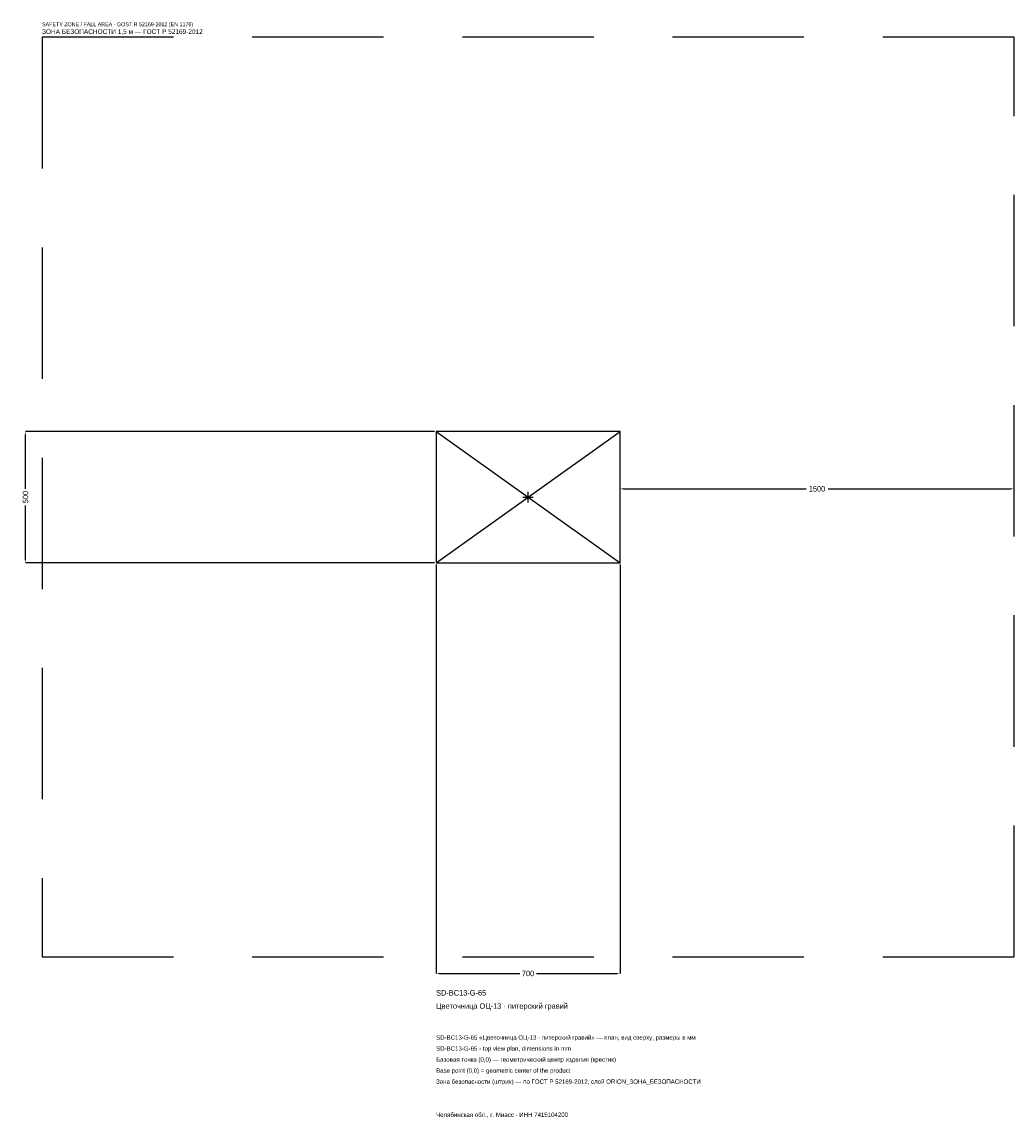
# Model space of a CAD drawing. Header units: metres. Extents: x -1927 to 1850, y -2363 to 1808.
import ezdxf

# ---------------------------------------------------------------- set-up
doc = ezdxf.new("R2010")
doc.units = ezdxf.units.M
doc.linetypes.add('DASHED', pattern=[800, 500, -300])
for name, color, linetype in [('ЗСК_ДАННЫЕ', 3, 'Continuous'), ('ЗСК_ЗОНА_БЕЗОПАСНОСТИ', 1, 'Continuous'), ('ЗСК_КОНТУР', 7, 'Continuous'), ('ЗСК_РАЗМЕРЫ', 8, 'Continuous')]:
    doc.layers.add(name, color=color, linetype=linetype)
doc.dimstyles.new('ORION', dxfattribs={"dimtxt": 21, "dimasz": 12.6, "dimexe": 1.25, "dimexo": 6.3, "dimtad": 1, "dimdec": 0, "dimcen": 2.5, "dimazin": 3, "dimtfac": 1, "dimtmove": 0, "dimatfit": 3})

# ---------------------------------------------------------------- blocks, each defined once
blk = doc.blocks.new('_CLOSEDFILLED')
at = {"color": 0, "linetype": 'BYBLOCK'}
blk.add_solid([(-1, 0.16), (0, 0), (-1, -0.16)], dxfattribs=at)
blk = doc.blocks.new('*D1')
for p, q in [((-350, -256.3), (-350, -1813)), ((350, -256.3), (350, -1813)), ((-337.4, -1813), (-31.5, -1813)), ((31.5, -1813), (337.4, -1813))]:
    blk.add_line(p, q)
at = {"layer": 'Defpoints'}
for p in [(-350, -250), (350, -250), (-350, -1813)]:
    blk.add_point(p, dxfattribs=at)
at = {"layer": 'ЗСК_РАЗМЕРЫ', "xscale": 12.6, "yscale": 12.6, "rotation": 180}
blk.add_blockref('_CLOSEDFILLED', (-350, -1813), dxfattribs=at)
at = {"layer": 'ЗСК_РАЗМЕРЫ', "xscale": 12.6, "yscale": 12.6}
blk.add_blockref('_CLOSEDFILLED', (350, -1813), dxfattribs=at)
at = {"layer": 'ЗСК_РАЗМЕРЫ', "insert": (0, -1813), "char_height": 21, "attachment_point": 5}
blk.add_mtext('700', dxfattribs=at)
blk = doc.blocks.new('*D2')
for p, q in [((-356.3, 250), (-1913, 250)), ((-1913, 31.5), (-1913, 237.4)), ((-1913, -237.4), (-1913, -31.5)), ((-356.3, -250), (-1913, -250))]:
    blk.add_line(p, q)
at = {"layer": 'Defpoints'}
for p in [(-350, 250), (-1913, -250), (-350, -250)]:
    blk.add_point(p, dxfattribs=at)
at = {"layer": 'ЗСК_РАЗМЕРЫ', "xscale": 12.6, "yscale": 12.6}
for p, rotation in [((-1913, 250), 90), ((-1913, -250), 270)]:
    blk.add_blockref('_CLOSEDFILLED', p, dxfattribs=dict(at, rotation=rotation))
at = {"layer": 'ЗСК_РАЗМЕРЫ', "insert": (-1913, 0), "char_height": 21, "attachment_point": 5, "rotation": 90}
blk.add_mtext('500', dxfattribs=at)
blk = doc.blocks.new('*D3')
for p, q in [((350, 6.3), (350, 31.5)), ((362.6, 31.5), (1058, 31.5)), ((1142, 31.5), (1837.4, 31.5)), ((1850, 6.3), (1850, 31.5))]:
    blk.add_line(p, q)
at = {"layer": 'Defpoints'}
for p in [(350, 31.5), (350, 0), (1850, 0)]:
    blk.add_point(p, dxfattribs=at)
at = {"layer": 'ЗСК_РАЗМЕРЫ', "xscale": 12.6, "yscale": 12.6, "rotation": 180}
blk.add_blockref('_CLOSEDFILLED', (350, 31.5), dxfattribs=at)
at = {"layer": 'ЗСК_РАЗМЕРЫ', "xscale": 12.6, "yscale": 12.6}
blk.add_blockref('_CLOSEDFILLED', (1850, 31.5), dxfattribs=at)
at = {"layer": 'ЗСК_РАЗМЕРЫ', "insert": (1100, 31.5), "char_height": 21, "attachment_point": 5}
blk.add_mtext('1500', dxfattribs=at)
blk = doc.blocks.new('ОРИОН SD-BC13-G-65 Цветочница ОЦ-13 · питерский гравий')
at = {"layer": 'ЗСК_ЗОНА_БЕЗОПАСНОСТИ', "linetype": 'DASHED'}
blk.add_lwpolyline([(-1850, -1750), (1850, -1750), (1850, 1750), (-1850, 1750)], close=True, dxfattribs=at)
at = {"layer": 'ЗСК_КОНТУР'}
for p, q in [((-350, -250), (350, 250)), ((-350, 250), (350, -250))]:
    blk.add_line(p, q, dxfattribs=at)
blk.add_lwpolyline([(-350, -250), (350, -250), (350, 250), (-350, 250)], close=True, dxfattribs=at)
at = {"layer": 'ЗСК_РАЗМЕРЫ'}
for p, q in [((-20, 0), (20, 0)), ((0, -20), (0, 20))]:
    blk.add_line(p, q, dxfattribs=at)
at = {"layer": 'ЗСК_ДАННЫЕ'}
for tag, p in [('АРТИКУЛ', (-350, -1897)), ('НАИМЕНОВАНИЕ', (-350, -1947.4))]:
    blk.add_attdef(tag, p, '', height=21, dxfattribs=at)
at = {"layer": 'ЗСК_ДАННЫЕ', "flags": 1}
for tag, p in [('ПРОИЗВОДИТЕЛЬ', (-350, -1997.8)), ('ТЕЛЕФОН', (-350, -2048.2)), ('САЙТ', (-350, -2149)), ('АДРЕС', (-350, -2199.4)), ('РЕКВИЗИТЫ', (-350, -2249.8)), ('ГАБАРИТЫ', (-350, -2300.2)), ('ЗОНА_БЕЗОПАСНОСТИ', (-350, -2350.6))]:
    blk.add_attdef(tag, p, '', height=21, dxfattribs=at)
at = {"layer": 'ЗСК_ЗОНА_БЕЗОПАСНОСТИ', "color": 1}
for s, height, p in [('SAFETY ZONE / FALL AREA - GOST R 52169-2012 (EN 1176)', 14.7, (-1850, 1792)), ('ЗОНА БЕЗОПАСНОСТИ 1,5 м — ГОСТ Р 52169-2012', 17.85, (-1850, 1762.6))]:
    blk.add_text(s, height=height, dxfattribs=at).set_placement(p)
at = {"layer": 'ЗСК_РАЗМЕРЫ'}
dim = blk.add_linear_dim(base=(-1913, -250), p1=(-350, -250), p2=(-350, 250), angle=90, dimstyle='ORION', dxfattribs=at)
dim.commit()
dim.dimension.update_dxf_attribs({"geometry": '*D2', "text_midpoint": (-1913, 0)})
for base, p1, p2, picture, middle in [((350, 31.5), (350, 0), (1850, 0), '*D3', (1100, 31.5)), ((-350, -1813), (-350, -250), (350, -250), '*D1', (0, -1813))]:
    dim = blk.add_linear_dim(base=base, p1=p1, p2=p2, dimstyle='ORION', dxfattribs=at)
    dim.commit()
    dim.dimension.update_dxf_attribs({"geometry": picture, "text_midpoint": middle})

msp = doc.modelspace()

# ---------------------------------------------------------------- block references
msp.add_blockref('ОРИОН SD-BC13-G-65 Цветочница ОЦ-13 · питерский гравий', (0, 0)).add_auto_attribs({'АРТИКУЛ': 'SD-BC13-G-65', 'НАИМЕНОВАНИЕ': 'Цветочница ОЦ-13 · питерский гравий'})

# ---------------------------------------------------------------- texts
at = {"layer": 'ЗСК_ДАННЫЕ', "color": 3}
for s, p in [('SD-BC13-G-65 «Цветочница ОЦ-13 · питерский гравий» — план, вид сверху, размеры в мм', (-350, -2065)), ('SD-BC13-G-65 - top view plan, dimensions in mm', (-350, -2107)), ('Челябинская обл., г. Миасс · ИНН 7415104200', (-350, -2359))]:
    msp.add_text(s, height=16.8, dxfattribs=at).set_placement(p)
at = {"layer": 'ЗСК_ДАННЫЕ', "color": 7}
for s, p in [('Базовая точка (0,0) — геометрический центр изделия (крестик)', (-350, -2149)), ('Base point (0,0) = geometric center of the product', (-350, -2191))]:
    msp.add_text(s, height=16.8, dxfattribs=at).set_placement(p)
at = {"layer": 'ЗСК_ДАННЫЕ', "color": 1}
msp.add_text('Зона безопасности (штрих) — по ГОСТ Р 52169-2012, слой ORION_ЗОНА_БЕЗОПАСНОСТИ', height=16.8, dxfattribs=at).set_placement((-350, -2233))

doc.saveas('drawing.dxf')
